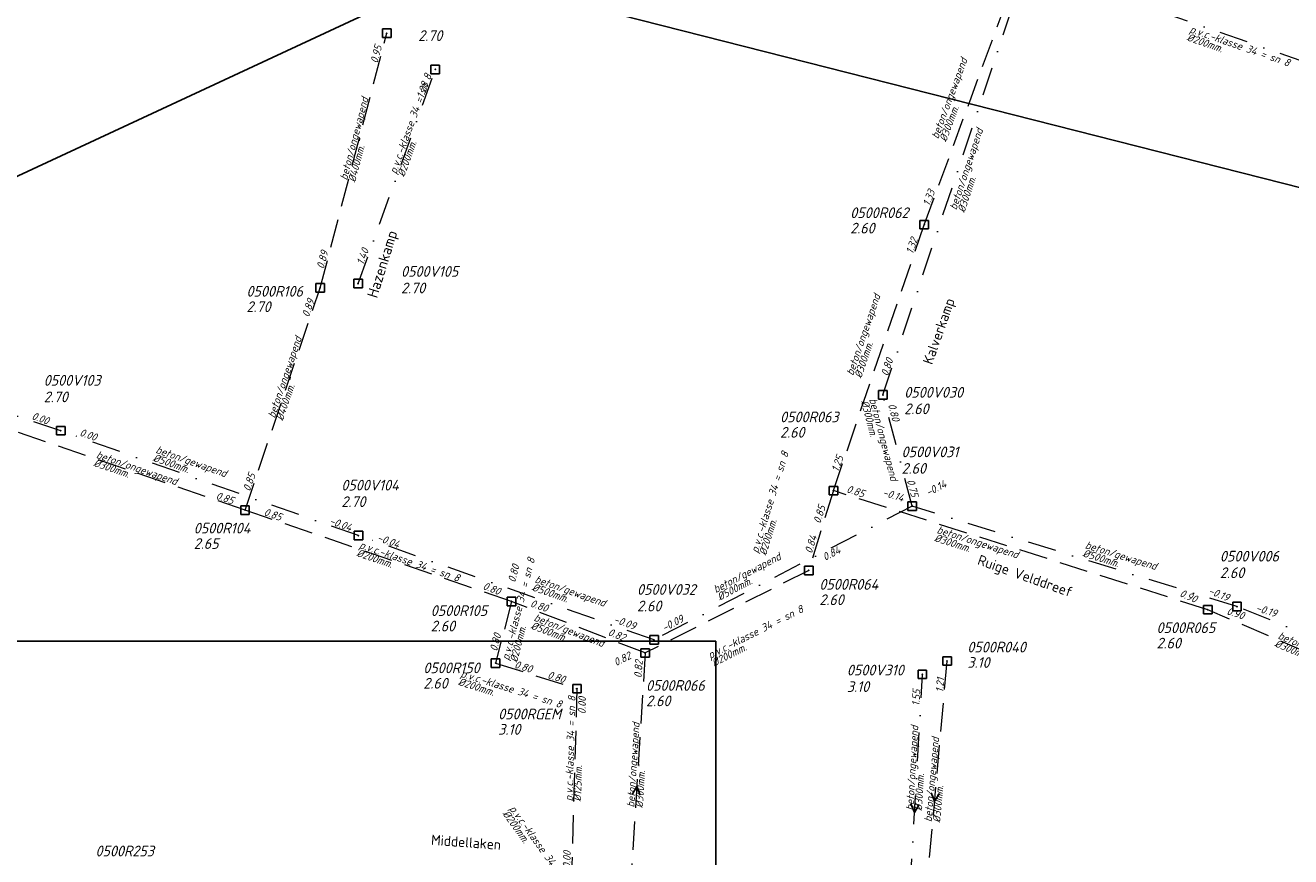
# Model space of a CAD drawing. Extents: x 155498 to 174806, y 452529 to 461643.
# Tile 35 of 44: x 158066 to 158288, y 461334 to 461480. Entities that reach past the tile are written whole.
import ezdxf
from ezdxf.enums import TextEntityAlignment as Align

# ---------------------------------------------------------------- set-up
doc = ezdxf.new("R2010")
doc.units = 0
doc.header["$PDMODE"] = 64
doc.header["$PDSIZE"] = 1.5
doc.linetypes.add('RI-HWA', pattern=[7.4, 5, -2.4])
doc.linetypes.add('RI-VWA', pattern=[11, 5, -3, 0, -3])
doc.layers.get('0').update_dxf_attribs({"linetype": 'CONTINUOUS'})
doc.layers.get('DEFPOINTS').update_dxf_attribs({"linetype": 'CONTINUOUS'})
for name, color, linetype, lineweight in [('B-OI-RI-HWA-BOB-T18', 150, 'CONTINUOUS', 18), ('B-OI-RI-HWA-MATERIAAL-T18', 150, 'CONTINUOUS', 18), ('B-OI-RI-HWA-PUTDEKSELHOOGTE-T25', 150, 'CONTINUOUS', 25), ('B-OI-RI-HWA-PUTNUMMER-T25', 150, 'CONTINUOUS', 25), ('B-OI-RI-HWA_DIAMETER-T18', 150, 'CONTINUOUS', 18), ('B-OI-RI-HWA_RIOOLPUT-S', 150, 'CONTINUOUS', 25), ('B-OI-RI-HWA_TRANSPORTLEIDING-G', 150, 'RI-HWA', 18), ('B-OI-RI-STROOMRICHTING-S', 252, 'CONTINUOUS', 25), ('B-OI-RI-VWA-BOB-T18', 34, 'CONTINUOUS', 18), ('B-OI-RI-VWA-DIAMETER-T18', 34, 'CONTINUOUS', 18), ('B-OI-RI-VWA-MATERIAAL-T18', 34, 'CONTINUOUS', 18), ('B-OI-RI-VWA_PUTDEKSELHOOGTE-T25', 34, 'CONTINUOUS', 25), ('B-OI-RI-VWA_PUTNUMMER-T25', 34, 'CONTINUOUS', 25), ('B-OI-RI-VWA_RIOOLPUT-S', 34, 'CONTINUOUS', 25), ('B-OI-RI-VWA_TRANSPORTLEIDING-G', 34, 'RI-VWA', 18), ('B-XX-OG-TOPOGRAFIE-T18', 2, 'CONTINUOUS', 18)]:
    doc.layers.add(name, color=color, linetype=linetype, lineweight=lineweight)
doc.styles.add('NLCS-ISO-M-T18', font='NLCS-ISO.ttf', dxfattribs={"height": 1.8})
doc.styles.add('NLCS-ISO-M750-T18_CURSIEF', font='NLCS-ISO.ttf', dxfattribs={"oblique": 15, "height": 1.35})
doc.styles.add('NLCS-ISO-M750-T25_CURSIEF', font='NLCS-ISO.ttf', dxfattribs={"oblique": 15, "height": 1.875})

# ---------------------------------------------------------------- blocks, each defined once
blk = doc.blocks.new('ACMAP_ANN_TEMPLATE_hwa-diam')
at = {"style": 'NLCS-ISO-M750-T18_CURSIEF', "oblique": 15}
blk.add_attdef('hwa-diam', (-3.7, -1.3), '', height=1.35, dxfattribs=at)
blk = doc.blocks.new('ACMAP_ANN_TEMPLATE_hwa-materiaal')
at = {"style": 'NLCS-ISO-M750-T18_CURSIEF', "oblique": 15}
blk.add_attdef('hwa-mat', (-3.7, 0.2), '', height=1.35, dxfattribs=at)
blk = doc.blocks.new('ACMAP_ANN_TEMPLATE_hwa-nap-l')
at = {"style": 'NLCS-ISO-M750-T18_CURSIEF', "oblique": 15}
blk.add_attdef('hwa-nap-l', (3.3, 0.2), '', height=1.35, dxfattribs=at)
blk = doc.blocks.new('ACMAP_ANN_TEMPLATE_hwa-nap-r')
at = {"style": 'NLCS-ISO-M750-T18_CURSIEF', "oblique": 15}
blk.add_attdef('hwa-nap-r', (-5.6, 0.2), '', height=1.35, dxfattribs=at)
blk = doc.blocks.new('ACMAP_ANN_TEMPLATE_vwa-diam')
at = {"style": 'NLCS-ISO-M750-T18_CURSIEF', "oblique": 15}
blk.add_attdef('vwa-diam', (0.3, -1.3), '', height=1.35, dxfattribs=at)
blk = doc.blocks.new('ACMAP_ANN_TEMPLATE_vwa-materiaal')
at = {"style": 'NLCS-ISO-M750-T18_CURSIEF', "oblique": 15}
blk.add_attdef('vwa-mat', (0.3, 0.2), '', height=1.35, dxfattribs=at)
blk = doc.blocks.new('ACMAP_ANN_TEMPLATE_vwa-nap-r')
at = {"style": 'NLCS-ISO-M750-T18_CURSIEF', "oblique": 15}
blk.add_attdef('vwa-nap-r', (-5.6, 0.2), '', height=1.35, dxfattribs=at)
blk = doc.blocks.new('ACMAP_ANN_TEMPLATE_hwa-puth')
at = {"style": 'NLCS-ISO-M750-T25_CURSIEF', "oblique": 15}
blk.add_attdef('hwa-puth', (-9, -6.8), '', height=1.88, dxfattribs=at)
blk = doc.blocks.new('ACMAP_ANN_TEMPLATE_hwa-putnr')
at = {"style": 'NLCS-ISO-M750-T25_CURSIEF', "oblique": 15}
blk.add_attdef('hwa-putnr', (-9, -4.1), '', height=1.88, dxfattribs=at)
blk = doc.blocks.new('ACMAP_ANN_TEMPLATE_vwa-puth')
at = {"style": 'NLCS-ISO-M750-T25_CURSIEF', "oblique": 15}
blk.add_attdef('vwa-puth', (-3, 5), '', height=1.88, dxfattribs=at)
blk = doc.blocks.new('ACMAP_ANN_TEMPLATE_vwa-putnr')
at = {"style": 'NLCS-ISO-M750-T25_CURSIEF', "oblique": 15}
blk.add_attdef('vaw-putnr', (-3, 7.9), '', height=1.88, dxfattribs=at)
blk = doc.blocks.new('ACMAP_ANN_TEMPLATE_vwa-nap-l')
at = {"style": 'NLCS-ISO-M750-T18_CURSIEF', "oblique": 15}
blk.add_attdef('vwa-nap-l', (3.3, 0.2), '', height=1.35, dxfattribs=at)

msp = doc.modelspace()

# ---------------------------------------------------------------- linework, layer by layer
at = {"layer": 'B-OI-RI-HWA_RIOOLPUT-S'}
for p in [(158129.44, 461478.54), (158223.79, 461444.95), (158117.75, 461433.86), (158207.85, 461398.3), (158104.56, 461394.88), (158203.52, 461384.3), (158151.34, 461378.86), (158273.57, 461377.41), (158174.8, 461369.82), (158174.8, 461369.82), (158227.81, 461368.42), (158148.54, 461368.04), (158162.83, 461363.56), (158162.83, 461363.56)]:
    msp.add_point(p, dxfattribs=at)
at = {"layer": 'B-OI-RI-HWA_TRANSPORTLEIDING-G'}
for p, q in [((158223.79, 461444.95), (158241.2, 461492.06)), ((158117.75, 461433.86), (158129.44, 461478.54)), ((158207.85, 461398.3), (158223.79, 461444.95)), ((158104.56, 461394.88), (158117.75, 461433.86)), ((158104.56, 461394.88), (158058.99, 461410.49)), ((158207.85, 461398.3), (158203.52, 461384.3)), ((158273.57, 461377.41), (158207.85, 461398.3)), ((158151.34, 461378.86), (158104.56, 461394.88)), ((158203.52, 461384.3), (158174.8, 461369.82)), ((158151.34, 461378.86), (158148.54, 461368.04)), ((158174.8, 461369.82), (158151.34, 461378.86)), ((158304.61, 461364.1), (158273.57, 461377.41)), ((158174.8, 461369.82), (158171.85, 461322.94)), ((158148.54, 461368.04), (158162.83, 461363.56)), ((158223.43, 461319.18), (158227.81, 461368.42)), ((158162.83, 461363.56), (158161.89, 461331.4))]:
    msp.add_line(p, q, dxfattribs=at)
at = {"layer": 'B-OI-RI-STROOMRICHTING-S'}
for points in [[(158172.52, 461344.99), (158173.33, 461346.38), (158173.95, 461344.9)], [(158225.03, 461345.3), (158225.62, 461343.8), (158226.46, 461345.17)], [(158221.45, 461343.33), (158222.09, 461341.85), (158222.89, 461343.24)]]:
    msp.add_lwpolyline(points, dxfattribs=at)
at = {"layer": 'B-OI-RI-VWA_RIOOLPUT-S'}
for p in [(158137.96, 461472.18), (158124.42, 461434.62), (158216.54, 461415.09), (158072.22, 461408.81), (158221.68, 461395.59), (158124.47, 461390.42), (158278.69, 461377.96), (158176.37, 461372.12), (158223.47, 461366.07)]:
    msp.add_point(p, dxfattribs=at)
at = {"layer": 'B-OI-RI-VWA_TRANSPORTLEIDING-G'}
for p, q in [((158216.54, 461415.09), (158241.72, 461490.49)), ((158311.95, 461466.08), (158241.72, 461490.49)), ((158124.42, 461434.62), (158137.96, 461472.18)), ((158072.22, 461408.81), (158017.49, 461427.11)), ((158221.68, 461395.59), (158216.54, 461415.09)), ((158124.47, 461390.42), (158072.22, 461408.81)), ((158221.68, 461395.59), (158176.37, 461372.12)), ((158278.69, 461377.96), (158221.68, 461395.59)), ((158176.37, 461372.12), (158124.47, 461390.42)), ((158325.67, 461358.97), (158278.69, 461377.96)), ((158220.71, 461317.62), (158223.47, 461366.07))]:
    msp.add_line(p, q, dxfattribs=at)
at = {"layer": 'DEFPOINTS', "flags": 128}
for points in [[(157498.69, 460511.77), (157666.49, 461268.41), (158141.33, 461489.21), (159256.93, 461205.94), (159206.49, 460696.31), (158205.71, 460856.25), (158144.02, 460363.33)], [(158187.22, 461371.9), (158182.79, 461371.9), (158147.65, 461371.9), (157990.15, 461371.9), (157990.15, 461194.9), (157990.15, 461181.33), (158187.22, 461181.33)]]:
    msp.add_lwpolyline(points, close=True, dxfattribs=at)

# ---------------------------------------------------------------- block references
at = {"layer": 'B-OI-RI-HWA-BOB-T18'}
for name, p, rotation, values in [('ACMAP_ANN_TEMPLATE_hwa-nap-r', (158129.44, 461478.54), 75.33789401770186, {'hwa-nap-r': '0.95'}), ('ACMAP_ANN_TEMPLATE_hwa-nap-l', (158223.79, 461444.95), 69.7160453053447, {'hwa-nap-l': '1.33'}), ('ACMAP_ANN_TEMPLATE_hwa-nap-r', (158223.79, 461444.95), 71.13683407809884, {'hwa-nap-r': '1.32'}), ('ACMAP_ANN_TEMPLATE_hwa-nap-l', (158117.75, 461433.86), 75.33789401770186, {'hwa-nap-l': '0.89'}), ('ACMAP_ANN_TEMPLATE_hwa-nap-r', (158117.75, 461433.86), 71.30527804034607, {'hwa-nap-r': '0.89'}), ('ACMAP_ANN_TEMPLATE_hwa-nap-l', (158207.85, 461398.3), 71.13683407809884, {'hwa-nap-l': '1.25'}), ('ACMAP_ANN_TEMPLATE_hwa-nap-l', (158104.56, 461394.88), 71.30527804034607, {'hwa-nap-l': '0.85'}), ('ACMAP_ANN_TEMPLATE_hwa-nap-r', (158104.56, 461394.88), 341.0960248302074, {'hwa-nap-r': '0.85'}), ('ACMAP_ANN_TEMPLATE_hwa-nap-r', (158215.32, 461396.14), 342.3664303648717, {'hwa-nap-r': '0.85'}), ('ACMAP_ANN_TEMPLATE_hwa-nap-l', (158204.78, 461389.21), 72.81390877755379, {'hwa-nap-l': '0.85'}), ('ACMAP_ANN_TEMPLATE_hwa-nap-l', (158104.56, 461394.88), 341.0911079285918, {'hwa-nap-l': '0.85'}), ('ACMAP_ANN_TEMPLATE_hwa-nap-r', (158205.9, 461392.47), 72.81390877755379, {'hwa-nap-r': '0.84'}), ('ACMAP_ANN_TEMPLATE_hwa-nap-l', (158203.52, 461384.3), 26.75624884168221, {'hwa-nap-l': '0.84'}), ('ACMAP_ANN_TEMPLATE_hwa-nap-l', (158151.34, 461378.86), 75.48631311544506, {'hwa-nap-l': '0.80'}), ('ACMAP_ANN_TEMPLATE_hwa-nap-r', (158151.34, 461378.86), 338.9264930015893, {'hwa-nap-r': '0.80'}), ('ACMAP_ANN_TEMPLATE_hwa-nap-r', (158273.57, 461377.41), 336.7902715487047, {'hwa-nap-r': '0.90'}), ('ACMAP_ANN_TEMPLATE_hwa-nap-l', (158151.34, 461378.86), 341.0960248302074, {'hwa-nap-l': '0.80'}), ('ACMAP_ANN_TEMPLATE_hwa-nap-l', (158273.57, 461377.41), 342.3664303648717, {'hwa-nap-l': '0.90'}), ('ACMAP_ANN_TEMPLATE_hwa-nap-r', (158150.38, 461375.39), 75.48631311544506, {'hwa-nap-r': '0.80'}), ('ACMAP_ANN_TEMPLATE_hwa-nap-l', (158165, 461373.95), 338.9264930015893, {'hwa-nap-l': '0.82'}), ('ACMAP_ANN_TEMPLATE_hwa-nap-r', (158174.8, 461369.82), 26.75624884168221, {'hwa-nap-r': '0.82'}), ('ACMAP_ANN_TEMPLATE_hwa-nap-l', (158148.54, 461368.04), 342.5971323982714, {'hwa-nap-l': '0.80'}), ('ACMAP_ANN_TEMPLATE_hwa-nap-l', (158174.18, 461362.1), 86.39931779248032, {'hwa-nap-l': '0.82'}), ('ACMAP_ANN_TEMPLATE_hwa-nap-r', (158162.83, 461363.56), 342.5971323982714, {'hwa-nap-r': '0.80'}), ('ACMAP_ANN_TEMPLATE_hwa-nap-r', (158227.81, 461368.42), 84.92046910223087, {'hwa-nap-r': '1.21'}), ('ACMAP_ANN_TEMPLATE_hwa-nap-l', (158164.45, 461355.78), 88.32411069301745, {'hwa-nap-l': '0.00'}), ('ACMAP_ANN_TEMPLATE_hwa-nap-r', (158162.04, 461337.64), 88.32411069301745, {'hwa-nap-r': '0.00'})]:
    msp.add_blockref(name, p, dxfattribs=dict(at, rotation=rotation)).add_auto_attribs(values)
at = {"layer": 'B-OI-RI-HWA-MATERIAAL-T18'}
for p, rotation, values in [((158227.71, 461463.31), 69.7160453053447, {'hwa-mat': 'beton/ongewapend'}), ((158123.6, 461456.2), 75.33789401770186, {'hwa-mat': 'beton/ongewapend'}), ((158212.7, 461421.83), 71.13683407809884, {'hwa-mat': 'beton/ongewapend'}), ((158111.15, 461414.37), 71.30527804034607, {'hwa-mat': 'beton/ongewapend'}), ((158081.77, 461402.68), 341.0911079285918, {'hwa-mat': 'beton/ongewapend'}), ((158195.87, 461390.74), 72.81390877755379, {'hwa-mat': 'p.v.c.-klasse 34 = sn 8'}), ((158229.37, 461389.59), 342.3664303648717, {'hwa-mat': 'beton/ongewapend'}), ((158127.95, 461386.87), 341.0960248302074, {'hwa-mat': 'p.v.c.-klasse 34 = sn 8'}), ((158151.98, 461371.97), 75.48631311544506, {'hwa-mat': 'p.v.c.-klasse 34 = sn 8'}), ((158189.63, 461370.24), 26.75624884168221, {'hwa-mat': 'p.v.c.-klasse 34 = sn 8'}), ((158158.53, 461374.01), 338.9264930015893, {'hwa-mat': 'beton/gewapend'}), ((158289.09, 461370.76), 336.7902715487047, {'hwa-mat': 'beton/ongewapend'}), ((158145.79, 461364.37), 342.5971323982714, {'hwa-mat': 'p.v.c.-klasse 34 = sn 8'}), ((158162.36, 461347.48), 88.32411069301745, {'hwa-mat': 'p.v.c.-klasse 34 = sn 8'}), ((158173.33, 461346.38), 86.39931779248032, {'hwa-mat': 'beton/ongewapend'}), ((158225.62, 461343.8), 84.92046910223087, {'hwa-mat': 'beton/ongewapend'}), ((158152.91, 461339.37), 305.6807932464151, {'hwa-mat': 'p.v.c.-klasse 34 = sn 8'})]:
    msp.add_blockref('ACMAP_ANN_TEMPLATE_hwa-materiaal', p, dxfattribs=dict(at, rotation=rotation)).add_auto_attribs(values)
at = {"layer": 'B-OI-RI-HWA-PUTDEKSELHOOGTE-T25'}
for p, values in [((158219.8, 461450.21), {'hwa-puth': '2.60'}), ((158113.82, 461436.43), {'hwa-puth': '2.70'}), ((158207.49, 461414.39), {'hwa-puth': '2.60'}), ((158104.56, 461394.88), {'hwa-puth': '2.65'}), ((158214.38, 461385.02), {'hwa-puth': '2.60'}), ((158146.16, 461380.41), {'hwa-puth': '2.60'}), ((158273.57, 461377.41), {'hwa-puth': '2.60'}), ((158240.35, 461374.01), {'hwa-puth': '3.10'}), ((158144.86, 461370.37), {'hwa-puth': '2.60'}), ((158183.96, 461367.28), {'hwa-puth': '2.60'}), ((158158, 461362.28), {'hwa-puth': '3.10'})]:
    msp.add_blockref('ACMAP_ANN_TEMPLATE_hwa-puth', p, dxfattribs=at).add_auto_attribs(values)
at = {"layer": 'B-OI-RI-HWA-PUTNUMMER-T25'}
for p, values in [((158219.8, 461450.21), {'hwa-putnr': '0500R062'}), ((158113.82, 461436.43), {'hwa-putnr': '0500R106'}), ((158207.49, 461414.39), {'hwa-putnr': '0500R063'}), ((158104.56, 461394.88), {'hwa-putnr': '0500R104'}), ((158214.38, 461385.02), {'hwa-putnr': '0500R064'}), ((158146.16, 461380.41), {'hwa-putnr': '0500R105'}), ((158273.57, 461377.41), {'hwa-putnr': '0500R065'}), ((158240.35, 461374.01), {'hwa-putnr': '0500R040'}), ((158144.86, 461370.37), {'hwa-putnr': '0500R150'}), ((158183.96, 461367.28), {'hwa-putnr': '0500R066'}), ((158158, 461362.28), {'hwa-putnr': '0500RGEM'}), ((158087.31, 461338.24), {'hwa-putnr': '0500R253'})]:
    msp.add_blockref('ACMAP_ANN_TEMPLATE_hwa-putnr', p, dxfattribs=at).add_auto_attribs(values)
at = {"layer": 'B-OI-RI-HWA_DIAMETER-T18'}
for p, rotation, values in [((158227.71, 461463.31), 69.7160453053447, {'hwa-diam': '%%c300mm.'}), ((158123.6, 461456.2), 75.33789401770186, {'hwa-diam': '%%c400mm.'}), ((158212.7, 461421.83), 71.13683407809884, {'hwa-diam': '%%c300mm.'}), ((158111.15, 461414.37), 71.30527804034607, {'hwa-diam': '%%c400mm.'}), ((158081.77, 461402.68), 341.0911079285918, {'hwa-diam': '%%c300mm.'}), ((158195.87, 461390.74), 72.81390877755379, {'hwa-diam': '%%c200mm.'}), ((158229.37, 461389.59), 342.3664303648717, {'hwa-diam': '%%c300mm.'}), ((158127.95, 461386.87), 341.0960248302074, {'hwa-diam': '%%c200mm.'}), ((158151.98, 461371.97), 75.48631311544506, {'hwa-diam': '%%c200mm.'}), ((158158.53, 461374.01), 338.9264930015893, {'hwa-diam': '%%c500mm.'}), ((158189.63, 461370.24), 26.75624884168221, {'hwa-diam': '%%c200mm.'}), ((158289.09, 461370.76), 336.7902715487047, {'hwa-diam': '%%c300mm.'}), ((158145.79, 461364.37), 342.5971323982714, {'hwa-diam': '%%c200mm.'}), ((158162.36, 461347.48), 88.32411069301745, {'hwa-diam': '%%c125mm.'}), ((158173.33, 461346.38), 86.39931779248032, {'hwa-diam': '%%c300mm.'}), ((158225.62, 461343.8), 84.92046910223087, {'hwa-diam': '%%c300mm.'}), ((158152.91, 461339.37), 305.6807932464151, {'hwa-diam': '%%c200mm.'})]:
    msp.add_blockref('ACMAP_ANN_TEMPLATE_hwa-diam', p, dxfattribs=dict(at, rotation=rotation)).add_auto_attribs(values)
at = {"layer": 'B-OI-RI-VWA-BOB-T18'}
for name, p, rotation, values in [('ACMAP_ANN_TEMPLATE_vwa-nap-r', (158137.96, 461472.18), 70.17627959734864, {'vwa-nap-r': '1.28'}), ('ACMAP_ANN_TEMPLATE_vwa-nap-l', (158124.42, 461434.62), 70.17627959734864, {'vwa-nap-l': '1.40'}), ('ACMAP_ANN_TEMPLATE_vwa-nap-l', (158216.54, 461415.09), 71.53063683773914, {'vwa-nap-l': '0.80'}), ('ACMAP_ANN_TEMPLATE_vwa-nap-r', (158218.66, 461407.91), 284.7833366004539, {'vwa-nap-r': '0.80'}), ('ACMAP_ANN_TEMPLATE_vwa-nap-r', (158072.22, 461408.81), 340.6098828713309, {'vwa-nap-r': '0.00'}), ('ACMAP_ANN_TEMPLATE_vwa-nap-l', (158072.22, 461408.81), 341.5116768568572, {'vwa-nap-l': '0.00'}), ('ACMAP_ANN_TEMPLATE_vwa-nap-l', (158219.7, 461403.24), 284.7833366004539, {'vwa-nap-l': '0.75'}), ('ACMAP_ANN_TEMPLATE_vwa-nap-l', (158221.68, 461395.59), 27.38357836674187, {'vwa-nap-l': '-0.14'}), ('ACMAP_ANN_TEMPLATE_vwa-nap-r', (158221.68, 461395.59), 342.8196933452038, {'vwa-nap-r': '-0.14'}), ('ACMAP_ANN_TEMPLATE_vwa-nap-r', (158124.47, 461390.42), 340.5772907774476, {'vwa-nap-r': '-0.04'}), ('ACMAP_ANN_TEMPLATE_vwa-nap-l', (158124.47, 461390.42), 340.6098828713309, {'vwa-nap-l': '-0.04'}), ('ACMAP_ANN_TEMPLATE_vwa-nap-r', (158278.69, 461377.96), 337.9863079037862, {'vwa-nap-r': '-0.19'}), ('ACMAP_ANN_TEMPLATE_vwa-nap-l', (158278.69, 461377.96), 342.8196933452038, {'vwa-nap-l': '-0.19'}), ('ACMAP_ANN_TEMPLATE_vwa-nap-l', (158165.99, 461376.09), 340.5772907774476, {'vwa-nap-l': '-0.09'}), ('ACMAP_ANN_TEMPLATE_vwa-nap-r', (158183.25, 461375.93), 27.38357836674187, {'vwa-nap-r': '-0.09'}), ('ACMAP_ANN_TEMPLATE_vwa-nap-r', (158223.47, 461366.07), 86.73752681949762, {'vwa-nap-r': '1.55'})]:
    msp.add_blockref(name, p, dxfattribs=dict(at, rotation=rotation)).add_auto_attribs(values)
at = {"layer": 'B-OI-RI-VWA-DIAMETER-T18'}
for p, rotation, values in [((158269.93, 461478.63), 340.8361502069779, {'vwa-diam': '%%c200mm.'}), ((158131.19, 461453.4), 70.17627959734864, {'vwa-diam': '%%c200mm.'}), ((158229.53, 461447.09), 71.53063683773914, {'vwa-diam': '%%c300mm.'}), ((158213.85, 461414.57), 284.7833366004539, {'vwa-diam': '%%c300mm.'}), ((158088.43, 461404.87), 340.6098828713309, {'vwa-diam': '%%c500mm.'}), ((158251.59, 461388.11), 342.8196933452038, {'vwa-diam': '%%c500mm.'}), ((158187.02, 461379.98), 27.38357836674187, {'vwa-diam': '%%c500mm.'}), ((158154.97, 461382.16), 340.5772907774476, {'vwa-diam': '%%c500mm.'}), ((158222.09, 461341.85), 86.73752681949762, {'vwa-diam': '%%c300mm.'})]:
    msp.add_blockref('ACMAP_ANN_TEMPLATE_vwa-diam', p, dxfattribs=dict(at, rotation=rotation)).add_auto_attribs(values)
at = {"layer": 'B-OI-RI-VWA-MATERIAAL-T18'}
for p, rotation, values in [((158269.93, 461478.63), 340.8361502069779, {'vwa-mat': 'p.v.c.-klasse 34 = sn 8'}), ((158131.19, 461453.4), 70.17627959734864, {'vwa-mat': 'p.v.c.-klasse 34 = sn 8'}), ((158229.53, 461447.09), 71.53063683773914, {'vwa-mat': 'beton/ongewapend'}), ((158213.85, 461414.57), 284.7833366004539, {'vwa-mat': 'beton/ongewapend'}), ((158088.43, 461404.87), 340.6098828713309, {'vwa-mat': 'beton/gewapend'}), ((158251.59, 461388.11), 342.8196933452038, {'vwa-mat': 'beton/gewapend'}), ((158187.02, 461379.98), 27.38357836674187, {'vwa-mat': 'beton/gewapend'}), ((158154.97, 461382.16), 340.5772907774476, {'vwa-mat': 'beton/gewapend'}), ((158222.09, 461341.85), 86.73752681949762, {'vwa-mat': 'beton/ongewapend'})]:
    msp.add_blockref('ACMAP_ANN_TEMPLATE_vwa-materiaal', p, dxfattribs=dict(at, rotation=rotation)).add_auto_attribs(values)
at = {"layer": 'B-OI-RI-VWA_PUTDEKSELHOOGTE-T25'}
for p, values in [((158137.96, 461472.18), {'vwa-puth': '2.70'}), ((158134.95, 461427.91), {'vwa-puth': '2.70'}), ((158072.22, 461408.81), {'vwa-puth': '2.70'}), ((158223.28, 461406.71), {'vwa-puth': '2.60'}), ((158222.81, 461396.26), {'vwa-puth': '2.60'}), ((158124.47, 461390.42), {'vwa-puth': '2.70'}), ((158278.69, 461377.96), {'vwa-puth': '2.60'}), ((158176.37, 461372.12), {'vwa-puth': '2.60'}), ((158213.21, 461357.98), {'vwa-puth': '3.10'})]:
    msp.add_blockref('ACMAP_ANN_TEMPLATE_vwa-puth', p, dxfattribs=at).add_auto_attribs(values)
at = {"layer": 'B-OI-RI-VWA_PUTNUMMER-T25'}
for p, values in [((158134.95, 461427.91), {'vaw-putnr': '0500V105'}), ((158072.22, 461408.81), {'vaw-putnr': '0500V103'}), ((158223.28, 461406.71), {'vaw-putnr': '0500V030'}), ((158222.81, 461396.26), {'vaw-putnr': '0500V031'}), ((158124.47, 461390.42), {'vaw-putnr': '0500V104'}), ((158278.69, 461377.96), {'vaw-putnr': '0500V006'}), ((158176.37, 461372.12), {'vaw-putnr': '0500V032'}), ((158213.21, 461357.98), {'vaw-putnr': '0500V310'})]:
    msp.add_blockref('ACMAP_ANN_TEMPLATE_vwa-putnr', p, dxfattribs=at).add_auto_attribs(values)

# ---------------------------------------------------------------- texts
at = {"layer": 'B-XX-OG-TOPOGRAFIE-T18', "style": 'NLCS-ISO-M-T18'}
for s, height, rotation, p in [('Hazenkamp', 1.875, 72.8, (158128.64, 461438.05)), ('Kalverkamp', 1.8, 70.5, (158226.34, 461426.28)), ('Ruige Velddreef', 1.8, 340.5, (158241.52, 461383.34)), ('Middellaken', 1.8, 355.8, (158143.37, 461336.62))]:
    msp.add_text(s, height=height, rotation=rotation, dxfattribs=at).set_placement(p, align=Align.MIDDLE_CENTER)

doc.saveas('drawing.dxf')
